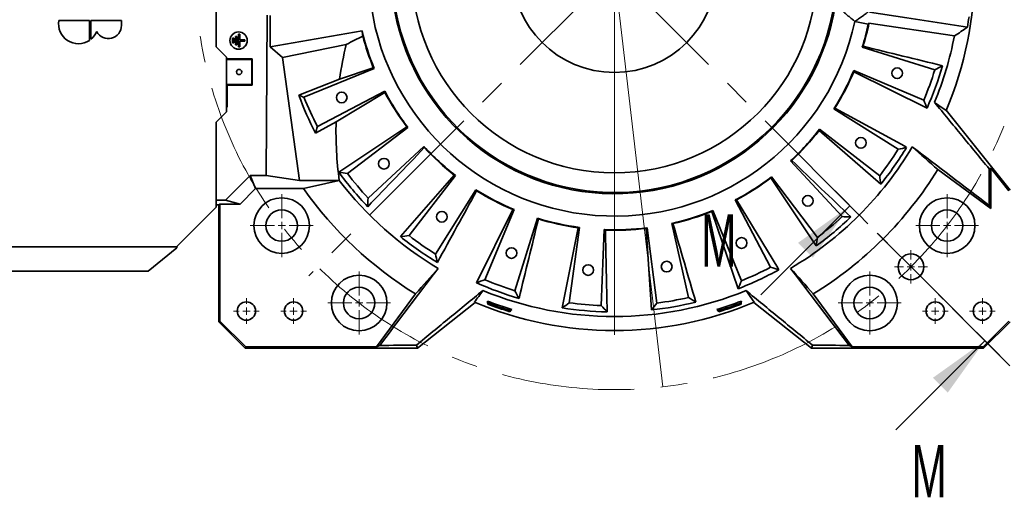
# Model space of a CAD drawing. Header units: millimetres. Extents: x 0 to 6335, y 0 to 44684.
# Tile 4 of 15: x 722 to 1662, y 2501 to 2956. Entities that reach past the tile are written whole.
import ezdxf

# ---------------------------------------------------------------- set-up
doc = ezdxf.new("R2010")
doc.units = ezdxf.units.MM
doc.header["$LTSCALE"] = 10
doc.header["$PDSIZE"] = -1
doc.linetypes.add('CENTER', pattern=[10.16, 6.35, -1.27, 1.27, -1.27])
doc.linetypes.add('CENTERX2', pattern=[20.32, 12.7, -2.54, 2.54, -2.54])
doc.styles.add('SLDTEXTSTYLE0', font='TXT', dxfattribs={"width": 0.605})
doc.dimstyles.new('SLDDIMSTYLE1', dxfattribs={"dimtxt": 35, "dimasz": 35, "dimexe": 0, "dimexo": 0.0625, "dimgap": -8.75, "dimtad": 0, "dimtih": 1, "dimtoh": 1, "dimdec": 1, "dimrnd": 1e-09, "dimzin": 12, "dimdsep": 46, "dimtxsty": 'SLDTEXTSTYLE0', "dimblk1": 'NONE', "dimsah": 1, "dimcen": 0, "dimadec": 0, "dimazin": 3, "dimtfac": 1, "dimtmove": 0, "dimatfit": 3, "dimldrblk": 'NONE', "dimfxl": 1, "dimfrac": 2, "dimtolj": 1, "dimarcsym": 0})

# ---------------------------------------------------------------- blocks, each defined once
blk = doc.blocks.new('_D')
at = {"color": 7, "linetype": 'Continuous', "lineweight": 0}
for p, q in [((1059.08, 3498.84), (1059.08, 3554.25)), ((1059.08, 3554.25), (1214.38, 3554.25)), ((1214.38, 3554.25), (1214.38, 3498.84)), ((1214.38, 3498.84), (1059.08, 3498.84)), ((1233.39, 3488.09), (1055.07, 3488.09)), ((1243.53, 3400.92), (1233.39, 3488.09)), ((1335.94, 2606.28), (1243.53, 3400.92))]:
    blk.add_line(p, q, dxfattribs=at)
at = {"color": 7, "linetype": 'Continuous', "lineweight": 18}
blk.add_solid([(1243.53, 3400.92), (1244.45, 3436.27), (1234.52, 3435.11)], dxfattribs=at)
at = {"color": 7, "linetype": 'Continuous', "lineweight": 18, "char_height": 35, "attachment_point": 1, "style": 'SLDTEXTSTYLE0'}
for s, insert in [('%%c', (1071.11, 3543.95)), ('800', (1122.14, 3544.05))]:
    blk.add_mtext(s, dxfattribs=dict(at, insert=insert))
blk = doc.blocks.new('_None')
blk = doc.blocks.new('SW_CENTERMARKSYMBOL_9')
at = {"color": 0, "linetype": 'Continuous', "lineweight": 18}
for p, q in [((0, 7), (0, 12.25)), ((-7, 0), (-12.25, 0)), ((0, 0), (-3.5, 0)), ((0, 0), (0, 3.5)), ((0, 0), (0, -3.5)), ((0, 0), (3.5, 0)), ((7, 0), (12.25, 0)), ((0, -7), (0, -12.25))]:
    blk.add_line(p, q, dxfattribs=at)
blk = doc.blocks.new('SW_CENTERMARKSYMBOL_10')
at = {"color": 0, "linetype": 'Continuous', "lineweight": 18}
for p, q in [((0, 7), (0, 30)), ((-7, 0), (-30, 0)), ((0, 0), (-3.5, 0)), ((0, 0), (0, 3.5)), ((0, 0), (0, -3.5)), ((0, 0), (3.5, 0)), ((7, 0), (30, 0)), ((0, -7), (0, -30))]:
    blk.add_line(p, q, dxfattribs=at)
blk = doc.blocks.new('SW_CENTERMARKSYMBOL_11')
at = {"color": 0, "linetype": 'Continuous', "lineweight": 18}
for p, q in [((0, 7), (0, 12.25)), ((-7, 0), (-12.25, 0)), ((0, 0), (-3.5, 0)), ((0, 0), (0, 3.5)), ((0, 0), (0, -3.5)), ((0, 0), (3.5, 0)), ((7, 0), (12.25, 0)), ((0, -7), (0, -12.25))]:
    blk.add_line(p, q, dxfattribs=at)
blk = doc.blocks.new('SW_CENTERMARKSYMBOL_12')
at = {"color": 0, "linetype": 'Continuous', "lineweight": 18}
for p, q in [((0, 7), (0, 15.75)), ((-7, 0), (-15.75, 0)), ((0, 0), (-3.5, 0)), ((0, 0), (0, 3.5)), ((0, 0), (0, -3.5)), ((0, 0), (3.5, 0)), ((7, 0), (15.75, 0)), ((0, -7), (0, -15.75))]:
    blk.add_line(p, q, dxfattribs=at)
blk = doc.blocks.new('SW_CENTERMARKSYMBOL_13')
at = {"color": 0, "linetype": 'Continuous', "lineweight": 18}
for p, q in [((0, 7), (0, 30)), ((-7, 0), (-30, 0)), ((0, 0), (-3.5, 0)), ((0, 0), (0, 3.5)), ((0, 0), (0, -3.5)), ((0, 0), (3.5, 0)), ((7, 0), (30, 0)), ((0, -7), (0, -30))]:
    blk.add_line(p, q, dxfattribs=at)
blk = doc.blocks.new('SW_CENTERMARKSYMBOL_14')
at = {"color": 0, "linetype": 'Continuous', "lineweight": 18}
for p, q in [((0, 7), (0, 30)), ((-7, 0), (-30, 0)), ((0, 0), (-3.5, 0)), ((0, 0), (0, 3.5)), ((0, 0), (0, -3.5)), ((0, 0), (3.5, 0)), ((7, 0), (30, 0)), ((0, -7), (0, -30))]:
    blk.add_line(p, q, dxfattribs=at)
blk = doc.blocks.new('SW_CENTERMARKSYMBOL_15')
at = {"color": 0, "linetype": 'Continuous', "lineweight": 18}
for p, q in [((0, 7), (0, 30)), ((-7, 0), (-30, 0)), ((0, 0), (-3.5, 0)), ((0, 0), (0, 3.5)), ((0, 0), (0, -3.5)), ((0, 0), (3.5, 0)), ((7, 0), (30, 0)), ((0, -7), (0, -30))]:
    blk.add_line(p, q, dxfattribs=at)
blk = doc.blocks.new('SW_CENTERMARKSYMBOL_16')
at = {"color": 0, "linetype": 'Continuous', "lineweight": 18}
for p, q in [((0, 7), (0, 12.25)), ((-7, 0), (-12.25, 0)), ((0, 0), (-3.5, 0)), ((0, 0), (0, 3.5)), ((0, 0), (0, -3.5)), ((0, 0), (3.5, 0)), ((7, 0), (12.25, 0)), ((0, -7), (0, -12.25))]:
    blk.add_line(p, q, dxfattribs=at)
blk = doc.blocks.new('SW_CENTERMARKSYMBOL_17')
at = {"color": 0, "linetype": 'Continuous', "lineweight": 18}
for p, q in [((0, 7), (0, 12.25)), ((-7, 0), (-12.25, 0)), ((0, 0), (-3.5, 0)), ((0, 0), (0, 3.5)), ((0, 0), (0, -3.5)), ((0, 0), (3.5, 0)), ((7, 0), (12.25, 0)), ((0, -7), (0, -12.25))]:
    blk.add_line(p, q, dxfattribs=at)
blk = doc.blocks.new('SW_CENTERMARKSYMBOL_18')
at = {"color": 0, "linetype": 'Continuous', "lineweight": 18}
for p, q in [((0, 7), (0, 354.27)), ((-7, 0), (-406.51, 0)), ((0, 0), (-3.5, 0)), ((0, 0), (0, 3.5)), ((0, 0), (0, -3.5)), ((0, 0), (3.5, 0)), ((7, 0), (343.92, 0)), ((0, -7), (0, -347.7))]:
    blk.add_line(p, q, dxfattribs=at)

msp = doc.modelspace()

# ---------------------------------------------------------------- linework, layer by layer
at = {"color": 7, "linetype": 'CENTERX2', "lineweight": 18}
for q in [(998.227407, 2712.095329), (1668.707761, 2624.624516)]:
    msp.add_line((1289.732178, 3003.6001), q, dxfattribs=at)
at = {"color": 7, "linetype": 'Continuous', "lineweight": 35}
for p, q in [((909.733498, 2930.6001), (909.733498, 2968.6001)), ((957.481502, 2807.911976), (958.559585, 2960.83285)), ((961.444561, 2960.570811), (961.232178, 2930.445287)), ((788.989678, 2955.7426), (759.897178, 2955.7426)), ((788.989678, 2936.709564), (788.989678, 2955.7426)), ((790.474678, 2955.7426), (790.474678, 2937.808094)), ((819.567178, 2955.7426), (790.474678, 2955.7426)), ((819.567178, 2951.0851), (819.567178, 2955.7426)), ((1519.043825, 2954.857102), (1519.06445, 2954.854021)), ((1531.859717, 2952.134303), (1519.06445, 2954.854021)), ((1614.001528, 2940.950904), (1532.547487, 2953.116313)), ((928.358382, 2940.573896), (928.358382, 2932.626304)), ((928.41079, 2940.521488), (928.358382, 2940.573896)), ((929.605974, 2940.573896), (928.358382, 2940.573896)), ((928.41079, 2940.521488), (928.41079, 2932.678711)), ((929.553566, 2940.521488), (928.41079, 2940.521488)), ((929.553566, 2940.521488), (929.605974, 2940.573896)), ((929.553566, 2932.678711), (929.553566, 2940.521488)), ((929.605974, 2932.626304), (929.605974, 2940.573896)), ((931.258382, 2942.573896), (931.258382, 2930.626304)), ((931.31079, 2942.521488), (931.258382, 2942.573896)), ((932.505974, 2942.573896), (931.258382, 2942.573896)), ((931.31079, 2942.521488), (931.31079, 2930.678711)), ((932.453566, 2942.521488), (931.31079, 2942.521488)), ((932.453566, 2942.521488), (932.505974, 2942.573896)), ((932.453566, 2937.171488), (932.453566, 2942.521488)), ((932.505974, 2937.223896), (932.505974, 2942.573896)), ((961.232178, 2930.445287), (1049.008713, 2945.922659)), ((919.733498, 2920.6001), (909.733498, 2930.6001)), ((925.51079, 2938.771488), (925.458382, 2938.823896)), ((926.705974, 2938.823896), (925.458382, 2938.823896)), ((925.458382, 2938.823896), (925.458382, 2934.376304)), ((925.51079, 2934.428711), (925.458382, 2934.376304)), ((925.458382, 2934.376304), (926.705974, 2934.376304)), ((926.653566, 2938.771488), (925.51079, 2938.771488)), ((925.51079, 2938.771488), (925.51079, 2934.428711)), ((925.51079, 2934.428711), (926.653566, 2934.428711)), ((926.653566, 2938.771488), (926.705974, 2938.823896)), ((926.653566, 2934.428711), (926.653566, 2938.771488)), ((926.653566, 2934.428711), (926.705974, 2934.376304)), ((926.705974, 2934.376304), (926.705974, 2938.823896)), ((928.41079, 2932.678711), (928.358382, 2932.626304)), ((928.358382, 2932.626304), (929.605974, 2932.626304)), ((928.41079, 2932.678711), (929.553566, 2932.678711)), ((929.553566, 2932.678711), (929.605974, 2932.626304)), ((931.31079, 2930.678711), (931.258382, 2930.626304)), ((931.258382, 2930.626304), (932.505974, 2930.626304)), ((931.31079, 2930.678711), (932.453566, 2930.678711)), ((932.453566, 2937.171488), (932.505974, 2937.223896)), ((937.203566, 2937.171488), (932.453566, 2937.171488)), ((932.453566, 2930.678711), (932.453566, 2936.028711)), ((932.453566, 2936.028711), (932.505974, 2935.976304)), ((932.453566, 2936.028711), (937.203566, 2936.028711)), ((932.453566, 2930.678711), (932.505974, 2930.626304)), ((937.255974, 2937.223896), (932.505974, 2937.223896)), ((932.505974, 2930.626304), (932.505974, 2935.976304)), ((932.505974, 2935.976304), (937.255974, 2935.976304)), ((937.203566, 2937.171488), (937.255974, 2937.223896)), ((937.203566, 2936.028711), (937.203566, 2937.171488)), ((937.203566, 2936.028711), (937.255974, 2935.976304)), ((937.255974, 2935.976304), (937.255974, 2937.223896)), ((961.232178, 2930.445287), (973.147241, 2920.375579)), ((973.147241, 2920.375579), (1033.976939, 2932.937704)), ((1526.134771, 2930.195143), (1595.33856, 2908.706796)), ((919.733498, 2868.6001), (919.733498, 2920.6001)), ((919.733498, 2919.124178), (944.256256, 2919.124178)), ((919.733498, 2918.6001), (943.732178, 2918.6001)), ((943.732178, 2918.6001), (944.256256, 2919.124178)), ((943.732178, 2918.6001), (943.732178, 2894.6001)), ((944.256256, 2919.124178), (944.256256, 2894.076022)), ((989.202633, 2803.1001), (973.147241, 2920.375579)), ((993.559217, 2882.432542), (1060.626832, 2909.870628)), ((1027.629856, 2899.805656), (1059.775296, 2910.714582)), ((1584.836489, 2879.852592), (1518.010867, 2907.874901)), ((1587.931123, 2872.189556), (1518.016228, 2906.676009)), ((943.732178, 2894.6001), (919.733498, 2894.6001)), ((919.733498, 2894.598779), (920.256256, 2894.076022)), ((920.256256, 2894.076022), (920.256256, 2873.076022)), ((944.256256, 2894.076022), (920.256256, 2894.076022)), ((943.732178, 2894.6001), (944.256256, 2894.076022)), ((1027.629856, 2899.805656), (988.818961, 2884.436071)), ((1070.665159, 2888.343366), (1006.536134, 2854.603453)), ((1070.764309, 2887.148568), (1024.243328, 2858.913279)), ((909.733498, 2858.6001), (919.733498, 2868.6001)), ((919.733498, 2873.598779), (920.256256, 2873.076022)), ((920.256256, 2873.076022), (919.733498, 2873.076022)), ((1499.080947, 2871.510863), (1560.365081, 2832.843455)), ((1606.312656, 2870.231004), (1667.151227, 2793.746438)), ((909.733498, 2777.6001), (909.733498, 2858.6001)), ((1004.571284, 2848.19246), (1024.243328, 2858.913279)), ((1026.827836, 2811.05751), (1091.651428, 2854.362359)), ((1035.011537, 2809.906024), (1092.69238, 2853.767555)), ((1543.758689, 2799.487696), (1485.151837, 2850.894357)), ((1542.752842, 2807.69057), (1485.456955, 2852.053786)), ((1107.960325, 2835.571927), (1054.748975, 2786.383861)), ((1457.760351, 2821.828246), (1506.948417, 2768.616897)), ((1085.619774, 2749.573589), (1137.026435, 2808.180441)), ((1598.16675, 2813.53182), (1648.835609, 2776.438305)), ((1647.052291, 2814.354482), (1648.835609, 2814.977245)), ((1648.835609, 2814.977245), (1666.033763, 2793.356202)), ((1648.835609, 2776.438305), (1648.835609, 2814.977245)), ((918.695462, 2784.368405), (942.239033, 2807.911976)), ((942.239033, 2807.911976), (957.481502, 2807.911976)), ((942.239033, 2807.911976), (947.421209, 2795.401097)), ((957.481502, 2807.911976), (989.202633, 2803.1001)), ((1027.291169, 2803.1001), (989.202633, 2803.1001)), ((1093.822648, 2750.579436), (1138.185864, 2807.875323)), ((1482.274768, 2740.695758), (1438.969919, 2805.51935)), ((1483.426254, 2748.879459), (1439.564722, 2806.560301)), ((947.421209, 2795.401097), (932.64393, 2780.623818)), ((993.234267, 2795.401097), (947.421209, 2795.401097)), ((1157.642942, 2794.251331), (1118.975533, 2732.967197)), ((909.733498, 2784.368405), (918.695462, 2784.368405)), ((912.313129, 2779.785869), (913.430593, 2780.623818)), ((932.64393, 2780.623818), (913.430593, 2780.623818)), ((913.430593, 2780.623818), (913.430593, 2668.889393)), ((918.695462, 2784.368405), (932.64393, 2780.623818)), ((1404.988912, 2784.533081), (1438.728824, 2720.404056)), ((872.733498, 2740.6001), (909.733498, 2777.6001)), ((909.733498, 2779.785869), (912.313129, 2779.785869)), ((912.313129, 2668.426524), (912.313129, 2779.785869)), ((1158.321634, 2705.401155), (1192.808087, 2775.31605)), ((1165.98467, 2708.495789), (1194.006979, 2775.321411)), ((1407.669388, 2699.820317), (1382.617695, 2773.643218)), ((1410.899736, 2707.427138), (1383.46165, 2774.494754)), ((1647.361938, 2779.343508), (1648.835609, 2776.438305)), ((1216.327222, 2767.197507), (1194.838874, 2697.993718)), ((1344.362918, 2762.166971), (1360.355357, 2691.490557)), ((1239.978906, 2681.550486), (1255.194955, 2758.00884)), ((1246.57988, 2686.523013), (1256.351609, 2758.324314)), ((1280.013928, 2756.254129), (1277.169037, 2683.846808)), ((1325.026781, 2679.646966), (1319.935478, 2757.438268)), ((1330.115848, 2686.158516), (1320.971069, 2758.042357)), ((657.733498, 2739.713321), (872.488885, 2739.713321)), ((845.14905, 2716.653779), (872.244272, 2738.909627)), ((697.733498, 2716.653779), (845.14905, 2716.653779)), ((1100.020668, 2694.945958), (1062.949201, 2644.298515)), ((1156.773946, 2686.846847), (1101.878517, 2643.18105)), ((1168.679999, 2688.019309), (1169.630405, 2686.079288)), ((1168.835261, 2685.206288), (1169.630405, 2686.079288)), ((1409.833951, 2686.079288), (1410.784357, 2688.019309)), ((1410.629095, 2685.206288), (1409.833951, 2686.079288)), ((1422.69041, 2686.846847), (1477.585839, 2643.18105)), ((1516.515155, 2644.298515), (1479.443688, 2694.945958)), ((1190.02045, 2679.098215), (1191.960472, 2680.048622)), ((1190.11367, 2677.921061), (1190.02045, 2679.098215)), ((1387.503884, 2680.048622), (1389.443906, 2679.098215)), ((1389.350686, 2677.921061), (1389.443906, 2679.098215)), ((912.313129, 2668.426524), (913.430593, 2668.889393)), ((937.558602, 2643.18105), (912.313129, 2668.426524)), ((913.430593, 2668.889393), (938.021471, 2644.298515)), ((1641.442885, 2644.298515), (1666.033763, 2668.889393)), ((1667.151227, 2668.426524), (1641.905754, 2643.18105)), ((938.021471, 2644.298515), (937.558602, 2643.18105)), ((1101.878517, 2643.18105), (937.558602, 2643.18105)), ((938.021471, 2644.298515), (1062.949201, 2644.298515)), ((1065.85528, 2645.772779), (1062.949201, 2644.298515)), ((1101.878517, 2643.18105), (1100.865505, 2646.081869)), ((1477.585839, 2643.18105), (1478.598851, 2646.081869)), ((1641.905754, 2643.18105), (1477.585839, 2643.18105)), ((1513.609076, 2645.772779), (1516.515155, 2644.298515)), ((1516.515155, 2644.298515), (1641.442885, 2644.298515)), ((1641.905754, 2643.18105), (1641.442885, 2644.298515))]:
    msp.add_line(p, q, dxfattribs=at)
at = {"color": 7, "linetype": 'CENTER', "lineweight": 18}
msp.add_line((1657.190526, 2636.141751), (1500.210611, 2793.121667), dxfattribs=at)
at = {"color": 7, "linetype": 'Continuous', "lineweight": 18}
for p, q in [((1429.499933, 2694.126718), (1514.352746, 2778.979531)), ((1558.195577, 2565.431073), (1643.048391, 2650.283887))]:
    msp.add_line(p, q, dxfattribs=at)
at = {"color": 7, "linetype": 'Continuous', "lineweight": 35, "flags": 128}
for points in [[(1532.960949, 2963.716913), (1568.634145, 2958.246762), (1626.497294, 2949.374032)], [(1568.417282, 2834.703816), (1566.587415, 2835.707447), (1500.066097, 2872.194129)], [(1446.632415, 2717.989075), (1445.528622, 2719.807609), (1406.18371, 2784.632231)], [(1423.130746, 2687.03204), (1419.190501, 2692.578613), (1415.253471, 2698.116977)], [(1168.835261, 2685.206288), (1168.757943, 2686.612171), (1168.679999, 2688.019309)], [(1410.784357, 2688.019309), (1410.706413, 2686.612171), (1410.629095, 2685.206288)], [(1191.960472, 2680.048622), (1191.036439, 2678.984537), (1190.11367, 2677.921061)], [(1389.350686, 2677.921061), (1388.427917, 2678.984537), (1387.503884, 2680.048622)]]:
    msp.add_lwpolyline(points, dxfattribs=at)
at = {"color": 7, "linetype": 'CENTERX2', "lineweight": 18}
msp.add_circle((1289.732178, 3003.6001), 400, dxfattribs=at)
at = {"color": 7, "linetype": 'Continuous', "lineweight": 35}
for centre, radius in [((1289.732178, 3003.6001), 193.229923), ((1289.732178, 3003.6001), 97.5), ((931.232178, 2936.6001), 8.25), ((931.232178, 2936.6001), 8.223796), ((931.732178, 2906.6001), 2.5), ((1559.42396, 2905.440319), 5.1), ((1029.621843, 2882.308659), 5.1), ((1524.828815, 2838.983662), 5.1), ((1069.877423, 2819.120056), 5.1), ((972.390842, 2760.095528), 26.5), ((1474.212222, 2783.745345), 5.1), ((1607.073514, 2760.095528), 26.5), ((972.390842, 2760.095528), 15), ((1125.115741, 2768.503463), 5.1), ((1607.073514, 2760.095528), 15), ((1411.023619, 2743.489765), 5.1), ((1191.572397, 2733.908318), 5.1), ((1572.57489, 2720.757387), 12.25), ((1339.569205, 2720.960275), 5.1), ((1264.71848, 2717.692221), 5.1), ((1046.227606, 2686.258764), 26.5), ((1533.23675, 2686.258764), 26.5), ((1046.227606, 2686.258764), 15), ((1533.23675, 2686.258764), 15), ((938.732178, 2678.6001), 8.75), ((983.732178, 2678.6001), 8.75), ((1595.732178, 2678.6001), 8.75), ((1640.732178, 2678.6001), 8.75)]:
    msp.add_circle(centre, radius, dxfattribs=at)
for centre, radius, start, end in [((1289.732178, 3003.6001), 212, 187.806733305, 172.193266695), ((1289.732178, 3003.6001), 343.526585, 337.075653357, 22.924346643), ((1289.732178, 3003.6001), 234.455691, 188.273168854, 348), ((1289.732178, 3003.6001), 213.151488, 187.950790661, 351.05195137), ((1289.732178, 3003.6001), 341.102931, 350.852724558, 352.532505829), ((778.505521, 2952.4351), 18.9, 169.921341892, 303.691244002), ((807.012178, 2951.0851), 12.555, 208.192239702, 0), ((1289.732178, 3003.6001), 247.536812, 342.75, 348), ((1289.732178, 3003.6001), 248.007836, 343.004946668, 348.254946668), ((778.505521, 2952.4351), 18.9, 309.293176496, 337.340241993), ((1289.732178, 3003.6001), 247.536812, 193.474083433, 202.25), ((1289.732178, 3003.6001), 248.007836, 194.66931894, 201.995053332), ((1289.732178, 3003.6001), 330.265853, 337.584869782, 349.065118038), ((1289.732178, 3003.6001), 325.87013, 336.217834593, 343.782165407), ((1289.732178, 3003.6001), 247.536812, 327.75, 337.25), ((1289.732178, 3003.6001), 248.007836, 328.004946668, 336.995053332), ((1289.732178, 3003.6001), 320, 337.25, 342.75), ((1289.732178, 3003.6001), 247.536812, 207.75, 217.25), ((1289.732178, 3003.6001), 248.007836, 208.004946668, 216.995053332), ((1289.732178, 3003.6001), 320, 202.25, 207.75), ((1289.732178, 3003.6001), 247.536812, 312.75, 322.25), ((1289.732178, 3003.6001), 248.007836, 313.004946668, 321.995053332), ((1289.732178, 3003.6001), 247.536812, 222.75, 232.25), ((1289.732178, 3003.6001), 248.007836, 223.004946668, 231.995053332), ((1289.732178, 3003.6001), 330.265853, 300.591412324, 329.336263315), ((1289.732178, 3003.6001), 320, 322.25, 327.75), ((1289.732178, 3003.6001), 325.87013, 321.217834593, 328.782165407), ((1289.732178, 3003.6001), 325.87013, 216.217834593, 223.782165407), ((1289.732178, 3003.6001), 320, 217.25, 222.75), ((1289.732178, 3003.6001), 362.295233, 301.576591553, 328.357157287), ((1289.732178, 3003.6001), 330.265853, 217.37914775, 239.408587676), ((1289.732178, 3003.6001), 247.536812, 297.75, 307.25), ((1289.732178, 3003.6001), 248.007836, 298.004946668, 306.995053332), ((1289.732178, 3003.6001), 362.295233, 215.076293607, 238.423408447), ((1289.732178, 3003.6001), 247.536812, 237.75, 247.25), ((1289.732178, 3003.6001), 248.007836, 238.004946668, 246.995053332), ((1289.732178, 3003.6001), 247.536812, 282.75, 292.25), ((1289.732178, 3003.6001), 248.007836, 283.004946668, 291.995053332), ((1289.732178, 3003.6001), 247.536812, 252.75, 262.25), ((1289.732178, 3003.6001), 248.007836, 253.004946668, 261.995053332), ((1289.732178, 3003.6001), 325.87013, 306.217834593, 313.782165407), ((1289.732178, 3003.6001), 320, 307.25, 312.75), ((1289.732178, 3003.6001), 247.536812, 267.75, 277.25), ((1289.732178, 3003.6001), 248.007836, 268.004946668, 276.995053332), ((1289.732178, 3003.6001), 325.87013, 231.217834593, 238.782165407), ((1289.732178, 3003.6001), 320, 232.25, 237.75), ((1289.732178, 3003.6001), 325.87013, 291.217834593, 298.782165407), ((1289.732178, 3003.6001), 320, 292.25, 297.75), ((1289.732178, 3003.6001), 325.87013, 246.217834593, 253.782165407), ((1289.732178, 3003.6001), 320, 247.25, 252.75), ((1289.732178, 3003.6001), 330.265853, 247.662515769, 292.337484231), ((1289.732178, 3003.6001), 343.526585, 247.149936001, 292.850063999), ((1289.732178, 3003.6001), 338.00128, 249.013916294, 253.186083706), ((1289.732178, 3003.6001), 339.475922, 249.280950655, 252.919049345), ((1289.732178, 3003.6001), 320, 262.25, 267.75), ((1289.732178, 3003.6001), 325.87013, 276.217834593, 283.782165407), ((1289.732178, 3003.6001), 320, 277.25, 282.75), ((1289.732178, 3003.6001), 338.00128, 286.813916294, 290.986083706), ((1289.732178, 3003.6001), 339.475922, 287.080950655, 290.719049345), ((1289.732178, 3003.6001), 340.57405, 249.207792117, 252.992207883), ((1289.732178, 3003.6001), 325.87013, 261.217834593, 268.782165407), ((1289.732178, 3003.6001), 340.57405, 287.007792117, 290.792207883)]:
    msp.add_arc(centre, radius, start, end, dxfattribs=at)
for centre, major_axis, ratio, start_param, end_param in [((1316.592654, 3129.968705), (62.930577, 296.065086), 0.9043332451, 4.2714076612, 4.2754354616), ((1293.644767, 2981.410704), (-43.103035, 244.44946), 0.9958716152, 1.5404488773, 1.5613583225), ((1289.732178, 2850.228032), (0, 306.69837), 0.8659823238, 1.2977381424, 1.4084344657), ((1328.042904, 3126.980802), (89.757013, 289.064822), 0.9043332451, 4.2714076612, 4.2754354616), ((1240.813899, 3123.172301), (-114.60912, 280.142004), 0.9043332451, 2.0077498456, 2.011777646), ((1239.77231, 2884.459338), (117.049425, 279.131196), 0.9043332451, 5.1493424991, 5.1533702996), ((1289.732178, 2993.794512), (0, 320.30138), 0.999531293, 1.9192273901, 2.0426950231), ((1349.885735, 2889.266994), (-140.931903, 267.867488), 0.9043332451, 1.1298150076, 1.133842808), ((1358.670774, 3112.861161), (161.514098, 255.984352), 0.9043332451, 4.2714076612, 4.2754354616), ((1289.732178, 2850.228032), (0, 306.69837), 0.8659823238, 1.5424740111, 1.7250697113), ((1211.533186, 3106.436995), (-183.209994, 240.933373), 0.9043332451, 2.0077498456, 2.011777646), ((1210.638753, 2901.449526), (185.305532, 239.325411), 0.9043332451, 5.1493424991, 5.1533702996), ((1377.427637, 2908.731686), (-205.458972, 222.264264), 0.9043332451, 1.1298150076, 1.133842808), ((1384.600591, 3091.295559), (222.264264, 205.458972), 0.9043332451, 4.2714076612, 4.2754354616), ((1187.581605, 3082.693524), (239.325411, -185.305532), 0.9043332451, 5.1493424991, 5.1533702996), ((1186.895283, 2925.401107), (240.933373, 183.209994), 0.9043332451, 5.1493424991, 5.1533702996), ((1398.993239, 2934.661504), (255.984352, -161.514098), 0.9043332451, 4.2714076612, 4.2754354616), ((1404.065284, 3063.753657), (267.867488, 140.931903), 0.9043332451, 4.2714076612, 4.2754354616), ((1170.591416, 3053.559967), (279.131196, -117.049425), 0.9043332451, 5.1493424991, 5.1533702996), ((1170.159976, 2954.68182), (280.142004, 114.60912), 0.9043332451, 5.1493424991, 5.1533702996), ((1413.11288, 2965.289373), (289.064822, -89.757013), 0.9043332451, 4.2714076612, 4.2754354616), ((1415.738364, 3032.112389), (295.215985, 66.800557), 0.9043332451, 4.2714076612, 4.2754354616), ((1161.720474, 3021.021728), (299.914651, -40.816593), 0.9043332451, 5.1493424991, 5.1533702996), ((1418.824331, 2998.528055), (302.446001, -11.883136), 0.9043332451, 4.2714076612, 4.2754354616), ((1161.573318, 2987.296233), (300.259419, 38.197823), 0.9043332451, 5.1493424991, 5.1533702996)]:
    msp.add_ellipse(centre, major_axis=major_axis, ratio=ratio, start_param=start_param, end_param=end_param, dxfattribs=at)
for points, knots in [([(1519.043824, 2954.8571), (1518.114146, 2955.622741), (1516.266641, 2957.144265), (1513.514778, 2959.419237), (1510.799438, 2961.670144), (1508.120567, 2963.897366), (1505.477992, 2966.100849), (1502.871494, 2968.280067), (1501.1463, 2969.727807), (1500.289557, 2970.446764)], [0, 0, 0, 0, 0.1485205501, 0.2951479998, 0.4398851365, 0.5827351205, 0.7237015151, 0.8627883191, 1, 1, 1, 1]), ([(1531.727946, 2963.84565), (1531.122269, 2963.40733), (1529.914659, 2962.533399), (1528.097566, 2961.229125), (1526.283394, 2959.934863), (1524.471408, 2958.650777), (1522.661588, 2957.376873), (1520.85474, 2956.112968), (1519.646173, 2955.274831), (1519.043822, 2954.857103)], [0, 0, 0, 0, 0.145555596, 0.2902115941, 0.4339680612, 0.5768250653, 0.7187826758, 0.8598409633, 1, 1, 1, 1]), ([(1647.052291, 2814.354482), (1638.408818, 2824.869539), (1629.75558, 2835.399264), (1612.42263, 2856.498481), (1603.742974, 2867.06789), (1595.044917, 2877.664938)], [0, 0, 0, 0, 0.5, 0.5, 1, 1, 1, 1]), ([(1100.865505, 2646.081869), (1111.386182, 2654.729835), (1121.921605, 2663.387617), (1143.03244, 2680.729796), (1153.607766, 2689.414137), (1164.210885, 2698.116977)], [0, 0, 0, 0, 0.5, 0.5, 1, 1, 1, 1]), ([(1478.598851, 2646.081869), (1468.080905, 2654.72759), (1457.54713, 2663.384018), (1436.436627, 2680.725927), (1425.859991, 2689.411345), (1415.253471, 2698.116977)], [0, 0, 0, 0, 0.5, 0.5, 1, 1, 1, 1])]:
    msp.add_open_spline(points, degree=3, knots=knots, dxfattribs=at)
for points in [[(1626.497294, 2949.374032), (1622.383561, 2946.554519), (1618.219915, 2943.746441), (1614.001528, 2940.950904)], [(1033.976939, 2932.937704), (1039.25191, 2935.557967), (1044.528959, 2938.177021), (1049.80853, 2940.794608)], [(1526.909511, 2931.110102), (1552.153084, 2924.934947), (1577.394453, 2918.76111), (1602.634892, 2912.587829)], [(1602.634892, 2912.587829), (1600.21901, 2911.288855), (1597.78719, 2909.995082), (1595.33856, 2908.706796)], [(988.818961, 2884.436071), (990.392895, 2883.765608), (991.972911, 2883.097735), (993.559217, 2882.432542)], [(1587.931123, 2872.189556), (1586.915415, 2874.737527), (1585.884154, 2877.291758), (1584.836489, 2879.852592)], [(1595.044917, 2877.664938), (1598.742111, 2875.03636), (1602.43601, 2872.411961), (1606.127024, 2869.79122)], [(1004.571284, 2848.19246), (1005.216164, 2850.324343), (1005.870967, 2852.461267), (1006.536134, 2854.603453)], [(1108.365333, 2834.443503), (1090.395705, 2815.669505), (1072.42832, 2796.896756), (1054.461883, 2778.124536)], [(1568.417282, 2834.703816), (1565.747519, 2834.074379), (1563.063709, 2833.454092), (1560.365081, 2832.843455)], [(1647.361938, 2779.343508), (1622.853264, 2797.947049), (1598.340444, 2816.553199), (1573.818684, 2835.164976)], [(1598.16675, 2813.53182), (1590.062295, 2820.73463), (1581.947409, 2827.944873), (1573.818684, 2835.164976)], [(1458.888775, 2822.233254), (1477.662773, 2804.263626), (1496.435521, 2786.296242), (1515.207742, 2768.329805)], [(1026.827836, 2811.05751), (1029.542298, 2810.663154), (1032.269958, 2810.279136), (1035.011537, 2809.906024)], [(1647.052291, 2814.354482), (1647.149253, 2802.638746), (1647.252781, 2790.970691), (1647.361938, 2779.343508)], [(1027.291169, 2803.1001), (1015.832164, 2800.537351), (1004.49187, 2797.970613), (993.234267, 2795.401097)], [(1543.758689, 2799.487696), (1543.437053, 2802.211731), (1543.102015, 2804.945839), (1542.752842, 2807.69057)], [(1158.326207, 2793.266181), (1145.827947, 2770.481009), (1133.331531, 2747.697625), (1120.835894, 2724.914996)], [(1054.461883, 2778.124536), (1054.544879, 2780.866238), (1054.640349, 2783.619142), (1054.748975, 2786.383861)], [(1217.242181, 2766.422767), (1211.067026, 2741.179194), (1204.893188, 2715.937824), (1198.719908, 2690.697386)], [(1345.542665, 2761.953506), (1352.816611, 2737.004352), (1360.090595, 2712.057767), (1367.364597, 2687.112265)], [(1515.207742, 2768.329805), (1512.46604, 2768.412801), (1509.713136, 2768.508271), (1506.948417, 2768.616897)], [(1281.098228, 2755.742597), (1281.667004, 2729.76093), (1282.236482, 2703.781732), (1282.806257, 2677.803578)], [(1085.619774, 2749.573589), (1088.34381, 2749.895224), (1091.077917, 2750.230262), (1093.822648, 2750.579436)], [(1482.274768, 2740.695758), (1482.669124, 2743.41022), (1483.053142, 2746.13788), (1483.426254, 2748.879459)], [(872.244272, 2738.909627), (872.327035, 2739.177222), (872.409744, 2739.444841), (872.488885, 2739.713321)], [(872.733498, 2740.6001), (872.650737, 2740.304847), (872.568029, 2740.009564), (872.488885, 2739.713321)], [(1120.835894, 2724.914996), (1120.206457, 2727.584758), (1119.58617, 2730.268569), (1118.975533, 2732.967197)], [(1065.85528, 2645.772779), (1084.451762, 2670.276394), (1103.050907, 2694.78424), (1121.655791, 2719.301205)], [(1100.020668, 2694.945958), (1107.224032, 2703.052662), (1114.434919, 2711.169926), (1121.655791, 2719.301205)], [(1446.632415, 2717.989075), (1444.005615, 2718.778848), (1441.371223, 2719.583569), (1438.728824, 2720.404056)], [(1513.609076, 2645.772779), (1495.012576, 2670.276417), (1476.413427, 2694.784269), (1457.808565, 2719.301205)], [(1457.808565, 2719.301205), (1465.029437, 2711.169926), (1472.240324, 2703.052662), (1479.443688, 2694.945958)], [(1158.321634, 2705.401155), (1160.869606, 2706.416863), (1163.423837, 2707.448124), (1165.98467, 2708.495789)], [(1407.669388, 2699.820317), (1408.752861, 2702.340219), (1409.829763, 2704.875545), (1410.899736, 2707.427138)], [(1164.210885, 2698.116977), (1161.581065, 2694.418795), (1158.955483, 2690.723955), (1156.33361, 2687.03204)], [(1198.719908, 2690.697386), (1197.420933, 2693.113268), (1196.127161, 2695.545088), (1194.838874, 2697.993718)], [(1239.978906, 2681.550486), (1242.177173, 2683.191048), (1244.37746, 2684.848254), (1246.57988, 2686.523013)], [(1325.026781, 2679.646966), (1326.725535, 2681.800581), (1328.421933, 2683.970795), (1330.115848, 2686.158516)], [(1367.364597, 2687.112265), (1365.031711, 2688.554993), (1362.695361, 2690.014125), (1360.355357, 2691.490557)], [(1282.806257, 2677.803578), (1280.926268, 2679.800942), (1279.047178, 2681.815046), (1277.169037, 2683.846808)], [(1100.865505, 2646.081869), (1089.150035, 2645.985102), (1077.482225, 2645.881759), (1065.85528, 2645.772779)], [(1513.609076, 2645.772779), (1501.982131, 2645.881759), (1490.314321, 2645.985102), (1478.598851, 2646.081869)]]:
    msp.add_open_spline(points, degree=3, dxfattribs=at)
at = {"color": 7, "linetype": 'Continuous', "lineweight": 0}
msp.add_point((1572.57489, 2720.757387), dxfattribs=at)
at = {"color": 7, "linetype": 'Continuous', "lineweight": 18}
for points in [[(1514.352746, 2778.979531), (1464.855272, 2743.624192), (1478.997407, 2729.482057)], [(1643.048391, 2650.283887), (1593.550916, 2614.928548), (1607.693052, 2600.786412)]]:
    msp.add_solid(points, dxfattribs=at)

# ---------------------------------------------------------------- block references
at = {"color": 7, "linetype": 'Continuous', "lineweight": 0}
for name, p in [('SW_CENTERMARKSYMBOL_18', (1289.732178, 3003.6001)), ('SW_CENTERMARKSYMBOL_14', (972.390842, 2760.095528)), ('SW_CENTERMARKSYMBOL_10', (1607.073514, 2760.095528)), ('SW_CENTERMARKSYMBOL_12', (1572.57489, 2720.757387)), ('SW_CENTERMARKSYMBOL_15', (1046.227606, 2686.258764)), ('SW_CENTERMARKSYMBOL_13', (1533.23675, 2686.258764)), ('SW_CENTERMARKSYMBOL_17', (938.732178, 2678.6001)), ('SW_CENTERMARKSYMBOL_16', (983.732178, 2678.6001)), ('SW_CENTERMARKSYMBOL_11', (1595.732178, 2678.6001)), ('SW_CENTERMARKSYMBOL_9', (1640.732178, 2678.6001))]:
    msp.add_blockref(name, p, dxfattribs=at)

# ---------------------------------------------------------------- texts
at = {"color": 7, "linetype": 'Continuous', "char_height": 50, "attachment_point": 1, "style": 'SLDTEXTSTYLE0'}
for insert in [(1372.335249, 2770.862561), (1572.975239, 2550.911307)]:
    msp.add_mtext('M', dxfattribs=dict(at, insert=insert))

# ---------------------------------------------------------------- dimensions: what is measured, and where the dimension line sits
at = {"color": 7, "linetype": 'Continuous', "lineweight": 18}
dim = msp.add_diameter_dim_2p(p1=(1335.935061, 2606.277443), p2=(1243.529295, 3400.922757), dimstyle='SLDDIMSTYLE1', dxfattribs=at)
dim.commit()
dim.dimension.update_dxf_attribs({"geometry": '_D', "text_midpoint": (1136.732178, 3526.543396), "dimtype": 163})

doc.saveas('drawing.dxf')
